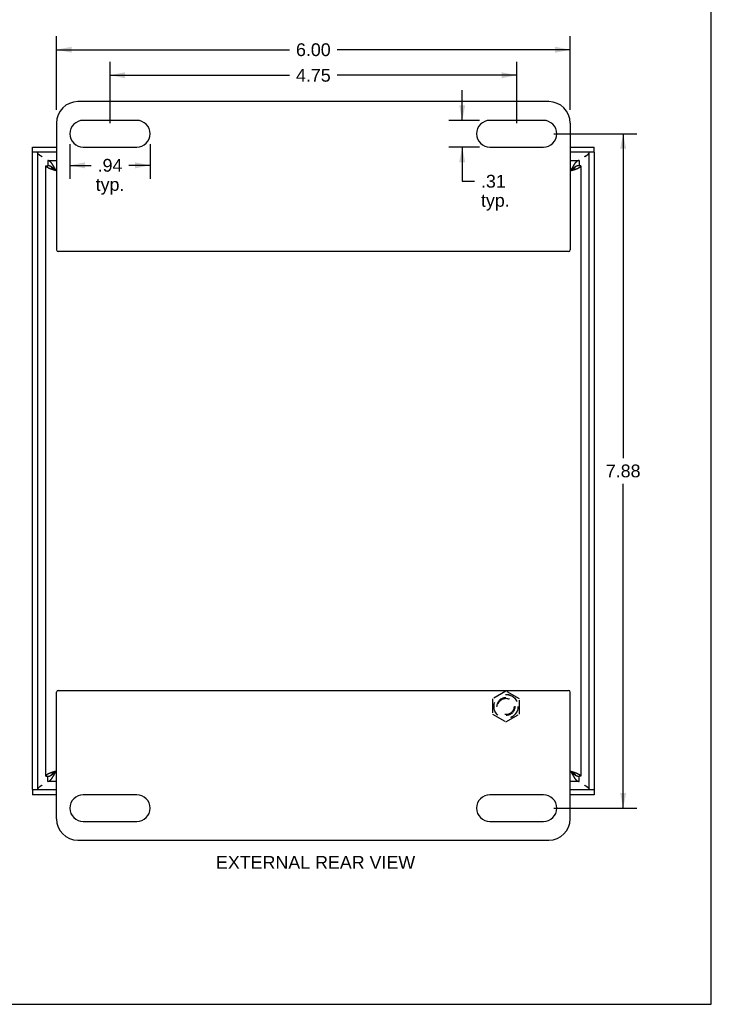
# Model space of a CAD drawing. Header units: inches. Extents: x 0 to 29.8, y 0 to 19.3.
# Tile 5 of 6: x 21.7 to 29.8, y 0 to 11.5. Entities that reach past the tile are written whole.
import ezdxf

# ---------------------------------------------------------------- set-up
doc = ezdxf.new("R2010")
doc.units = ezdxf.units.IN
doc.header["$LTSCALE"] = 1.640351
doc.header["$MEASUREMENT"] = 0
doc.linetypes.add('HIDDEN', pattern=[0.2, 0.1, -0.1])
doc.layers.get('0').update_dxf_attribs({"linetype": 'CONTINUOUS'})
for name, color, linetype in [('06___PRT_ALL_SURFS', 7, 'CONTINUOUS'), ('DEFAULT_2', 8, 'HIDDEN'), ('DIMENSIONS', 7, 'CONTINUOUS')]:
    doc.layers.add(name, color=color, linetype=linetype)
doc.styles.get("Standard").update_dxf_attribs({"font": 'arial.ttf'})
doc.dimstyles.new('DIMSTYLE_2', dxfattribs={"dimtxt": 0.149123, "dimasz": 0.175439, "dimexe": 0.09, "dimexo": 0.07, "dimgap": 0.0425, "dimtad": 0, "dimtih": 1, "dimtoh": 1, "dimzin": 4, "dimdsep": 46, "dimtxsty": 'Standard', "dimblk": '_FILLED', "dimblk1": '_FILLED', "dimblk2": '_FILLED', "dimcen": 0.09, "dimazin": 1, "dimtfac": 1, "dimtdec": 3, "dimtofl": 0, "dimtmove": 0, "dimatfit": 3, "dimldrblk": '_FILLED', "dimfxl": 0, "dimtolj": 1, "dimtzin": 4, "dimarcsym": 0})

# ---------------------------------------------------------------- blocks, each defined once
blk = doc.blocks.new('_FILLED')
at = {"color": 0, "linetype": 'ByBlock'}
blk.add_solid([(0, 0), (-1, 0.2), (-1, -0.2)], dxfattribs=at)
blk = doc.blocks.new('*D4')
at = {"layer": 'DIMENSIONS', "color": 2, "linetype": 'Continuous'}
for p, q in [((22.176, 10.445), (22.176, 11.305)), ((28.176, 10.445), (28.176, 11.305)), ((22.176, 11.147), (24.899, 11.147)), ((28.176, 11.147), (25.453, 11.147))]:
    blk.add_line(p, q, dxfattribs=at)
at = {"layer": 'DIMENSIONS', "color": 2, "linetype": 'Continuous', "xscale": 0.1754385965, "yscale": 0.1754385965, "zscale": 0.1754385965, "rotation": 180}
blk.add_blockref('_FILLED', (22.176, 11.147), dxfattribs=at)
at = {"layer": 'DIMENSIONS', "color": 2, "linetype": 'Continuous', "xscale": 0.1754385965, "yscale": 0.1754385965, "zscale": 0.1754385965}
blk.add_blockref('_FILLED', (28.176, 11.147), dxfattribs=at)
at = {"layer": 'DIMENSIONS', "color": 2, "linetype": 'Continuous', "insert": (25.176, 11.222), "char_height": 0.1491, "width": 0.40524, "attachment_point": 2, "line_spacing_factor": 0.9}
blk.add_mtext('6.00', dxfattribs=at)
blk = doc.blocks.new('*D5')
at = {"layer": 'DIMENSIONS', "color": 2, "linetype": 'Continuous'}
for p, q in [((22.332, 10.043), (22.332, 9.639)), ((23.27, 10.043), (23.27, 9.639)), ((22.332, 9.797), (22.582, 9.797)), ((23.27, 9.797), (23.02, 9.797))]:
    blk.add_line(p, q, dxfattribs=at)
at = {"layer": 'DIMENSIONS', "color": 2, "linetype": 'Continuous', "xscale": 0.1754385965, "yscale": 0.1754385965, "zscale": 0.1754385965, "rotation": 180}
blk.add_blockref('_FILLED', (22.332, 9.797), dxfattribs=at)
at = {"layer": 'DIMENSIONS', "color": 2, "linetype": 'Continuous', "xscale": 0.1754385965, "yscale": 0.1754385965, "zscale": 0.1754385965}
blk.add_blockref('_FILLED', (23.27, 9.797), dxfattribs=at)
at = {"layer": 'DIMENSIONS', "color": 2, "linetype": 'Continuous', "insert": (22.801, 9.872), "char_height": 0.1491, "width": 0.33539, "attachment_point": 2, "line_spacing_factor": 0.9}
blk.add_mtext('.94\\Ptyp.', dxfattribs=at)
blk = doc.blocks.new('*D6')
at = {"layer": 'DIMENSIONS', "color": 2, "linetype": 'Continuous'}
for p, q in [((26.915, 10.322), (26.915, 10.673)), ((27.116, 10.322), (26.757, 10.322)), ((27.116, 10.009), (26.757, 10.009)), ((26.915, 10.009), (26.915, 9.612)), ((26.915, 9.612), (27.059, 9.612))]:
    blk.add_line(p, q, dxfattribs=at)
at = {"layer": 'DIMENSIONS', "color": 2, "linetype": 'Continuous', "xscale": 0.1754385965, "yscale": 0.1754385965, "zscale": 0.1754385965}
for p, rotation in [((26.915, 10.322), 270), ((26.915, 10.009), 90)]:
    blk.add_blockref('_FILLED', p, dxfattribs=dict(at, rotation=rotation))
at = {"layer": 'DIMENSIONS', "color": 2, "linetype": 'Continuous', "insert": (27.134, 9.686), "char_height": 0.1491, "width": 0.33539, "attachment_point": 1, "line_spacing_factor": 0.9}
blk.add_mtext('.31\\Ptyp.', dxfattribs=at)
blk = doc.blocks.new('*D10')
at = {"layer": 'DIMENSIONS', "color": 2, "linetype": 'Continuous'}
for p, q in [((27.987, 10.166), (28.953, 10.166)), ((28.795, 10.166), (28.795, 6.377)), ((28.795, 2.291), (28.795, 6.079)), ((27.987, 2.291), (28.953, 2.291))]:
    blk.add_line(p, q, dxfattribs=at)
at = {"layer": 'DIMENSIONS', "color": 2, "linetype": 'Continuous', "xscale": 0.1754385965, "yscale": 0.1754385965, "zscale": 0.1754385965}
for p, rotation in [((28.795, 10.166), 90), ((28.795, 2.291), 270)]:
    blk.add_blockref('_FILLED', p, dxfattribs=dict(at, rotation=rotation))
at = {"layer": 'DIMENSIONS', "color": 2, "linetype": 'Continuous', "insert": (28.795, 6.303), "char_height": 0.1491, "width": 0.40524, "attachment_point": 2, "line_spacing_factor": 0.9}
blk.add_mtext('7.88', dxfattribs=at)
blk = doc.blocks.new('*D11')
at = {"layer": 'DIMENSIONS', "color": 2, "linetype": 'Continuous'}
for p, q in [((22.801, 10.288), (22.801, 11.007)), ((27.551, 10.288), (27.551, 11.007)), ((22.801, 10.849), (24.899, 10.849)), ((27.551, 10.849), (25.453, 10.849))]:
    blk.add_line(p, q, dxfattribs=at)
at = {"layer": 'DIMENSIONS', "color": 2, "linetype": 'Continuous', "xscale": 0.1754385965, "yscale": 0.1754385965, "zscale": 0.1754385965, "rotation": 180}
blk.add_blockref('_FILLED', (22.801, 10.849), dxfattribs=at)
at = {"layer": 'DIMENSIONS', "color": 2, "linetype": 'Continuous', "xscale": 0.1754385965, "yscale": 0.1754385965, "zscale": 0.1754385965}
blk.add_blockref('_FILLED', (27.551, 10.849), dxfattribs=at)
at = {"layer": 'DIMENSIONS', "color": 2, "linetype": 'Continuous', "insert": (25.176, 10.923), "char_height": 0.1491, "width": 0.40524, "attachment_point": 2, "line_spacing_factor": 0.9}
blk.add_mtext('4.75', dxfattribs=at)

msp = doc.modelspace()

# ---------------------------------------------------------------- linework, layer by layer
at = {"color": 7, "linetype": 'Continuous'}
for p, q in [((29.8246, 0), (29.8246, 19.2982)), ((21.895, 9.9494), (21.895, 10.0094)), ((28.4575, 9.9494), (28.4575, 10.0094)), ((22.1762, 9.9494), (21.895, 9.9494)), ((21.955, 9.9494), (21.955, 2.5069)), ((28.4575, 9.9494), (28.1762, 9.9494)), ((28.3975, 2.5069), (28.3975, 9.9494)), ((22.0512, 9.7932), (22.0732, 9.7932)), ((22.0732, 9.8532), (22.0732, 9.7932)), ((22.1182, 9.7745), (22.1182, 9.7782)), ((28.2342, 9.7782), (28.2342, 9.7745)), ((28.2792, 9.8532), (28.2792, 9.7932)), ((28.3012, 9.7932), (28.2792, 9.7932)), ((22.1549, 9.7487), (22.153, 9.7505)), ((22.1568, 9.7469), (22.1549, 9.7487)), ((22.1588, 9.7451), (22.1568, 9.7469)), ((22.1601, 9.7403), (22.1579, 9.7417)), ((22.1607, 9.7433), (22.1588, 9.7451)), ((22.1623, 9.7389), (22.1601, 9.7403)), ((22.1626, 9.7415), (22.1607, 9.7433)), ((22.1645, 9.7375), (22.1623, 9.7389)), ((22.1655, 9.7387), (22.1626, 9.7415)), ((22.1668, 9.736), (22.1645, 9.7375)), ((22.1712, 9.7332), (22.1668, 9.736)), ((28.187, 9.7387), (28.1812, 9.7332)), ((28.1812, 9.7332), (28.1868, 9.7367)), ((28.1868, 9.7367), (28.1902, 9.7389)), ((28.1899, 9.7415), (28.187, 9.7387)), ((28.1918, 9.7433), (28.1899, 9.7415)), ((28.1902, 9.7389), (28.1924, 9.7403)), ((28.1937, 9.7451), (28.1918, 9.7433)), ((28.1924, 9.7403), (28.1946, 9.7417)), ((28.1957, 9.7469), (28.1937, 9.7451)), ((28.1946, 9.7417), (28.1968, 9.7432)), ((28.1976, 9.7487), (28.1957, 9.7469)), ((22.0512, 2.6632), (22.0732, 2.6632)), ((22.0732, 2.6032), (22.0732, 2.6632)), ((22.1182, 2.6781), (22.1182, 2.6818)), ((22.1549, 2.7076), (22.1568, 2.7094)), ((22.1579, 2.7146), (22.1557, 2.7132)), ((22.1568, 2.7094), (22.1588, 2.7112)), ((22.1601, 2.716), (22.1579, 2.7146)), ((22.1588, 2.7112), (22.1607, 2.7131)), ((22.1623, 2.7175), (22.1601, 2.716)), ((22.1607, 2.7131), (22.1626, 2.7149)), ((22.1656, 2.7196), (22.1623, 2.7175)), ((22.1626, 2.7149), (22.1655, 2.7176)), ((22.1655, 2.7176), (22.1712, 2.7232)), ((22.1712, 2.7232), (22.1656, 2.7196)), ((28.1812, 2.7232), (28.1824, 2.7225)), ((28.1824, 2.7225), (28.1857, 2.7203)), ((28.1857, 2.7203), (28.188, 2.7189)), ((28.187, 2.7176), (28.1899, 2.7149)), ((28.188, 2.7189), (28.1902, 2.7175)), ((28.1899, 2.7149), (28.1918, 2.7131)), ((28.1902, 2.7175), (28.1924, 2.716)), ((28.1918, 2.7131), (28.1937, 2.7112)), ((28.1924, 2.716), (28.1946, 2.7146)), ((28.1937, 2.7112), (28.1957, 2.7094)), ((28.1957, 2.7094), (28.1976, 2.7076)), ((28.1976, 2.7076), (28.1995, 2.7059)), ((28.2342, 2.6818), (28.2342, 2.6781)), ((28.3012, 2.6632), (28.2792, 2.6632)), ((28.2792, 2.6032), (28.2792, 2.6632)), ((21.895, 2.5069), (22.1762, 2.5069)), ((21.895, 2.5069), (21.895, 2.4469)), ((28.1762, 2.5069), (28.4575, 2.5069)), ((28.4575, 2.5069), (28.4575, 2.4469)), ((0, 0), (29.8246, 0))]:
    msp.add_line(p, q, dxfattribs=at)
at = {"color": 3, "linetype": 'Continuous'}
for p, q in [((27.9262, 10.5407), (22.4262, 10.5407)), ((22.1762, 10.2907), (22.1762, 8.8107)), ((23.1137, 10.3219), (22.4887, 10.3219)), ((27.8637, 10.3219), (27.2387, 10.3219)), ((28.1762, 10.2907), (28.1762, 8.8107)), ((21.895, 10.0094), (22.1762, 10.0094)), ((22.4887, 10.0094), (23.1137, 10.0094)), ((27.2387, 10.0094), (27.8637, 10.0094)), ((28.1762, 10.0094), (28.4575, 10.0094)), ((21.895, 2.5069), (21.895, 9.9494)), ((28.4575, 9.9494), (28.4575, 2.5069)), ((22.0512, 2.6632), (22.0512, 9.7932)), ((22.0732, 9.8532), (22.1762, 9.8532)), ((28.1762, 9.8532), (28.2792, 9.8532)), ((28.3012, 9.7932), (28.3012, 2.6632)), ((22.1362, 9.7445), (22.1328, 9.7456)), ((22.1396, 9.7434), (22.1362, 9.7445)), ((22.1431, 9.7422), (22.1396, 9.7434)), ((22.1465, 9.7411), (22.1431, 9.7422)), ((22.15, 9.74), (22.1465, 9.7411)), ((22.1535, 9.7388), (22.15, 9.74)), ((22.157, 9.7377), (22.1535, 9.7388)), ((22.1588, 9.757), (22.1568, 9.7606)), ((22.1624, 9.736), (22.157, 9.7377)), ((22.1607, 9.7534), (22.1588, 9.757)), ((22.1712, 9.7332), (22.1624, 9.736)), ((22.1664, 9.7424), (22.1636, 9.7479)), ((28.186, 9.7424), (28.1812, 9.7332)), ((28.1889, 9.7479), (28.186, 9.7424)), ((28.1908, 9.7516), (28.1889, 9.7479)), ((28.1928, 9.7552), (28.1908, 9.7516)), ((28.1919, 9.7366), (28.199, 9.7388)), ((28.199, 9.7388), (28.2042, 9.7405)), ((28.2042, 9.7405), (28.2077, 9.7417)), ((28.2077, 9.7417), (28.2112, 9.7428)), ((28.2112, 9.7428), (28.2146, 9.7439)), ((28.2146, 9.7439), (28.218, 9.7451)), ((28.218, 9.7451), (28.2214, 9.7462)), ((28.2214, 9.7462), (28.2247, 9.7473)), ((28.1562, 8.7907), (22.1962, 8.7907)), ((22.1762, 2.1657), (22.1762, 3.6457)), ((22.1962, 3.6657), (28.1562, 3.6657)), ((28.1762, 2.1657), (28.1762, 3.6457)), ((22.1311, 2.7101), (22.1278, 2.709)), ((22.1345, 2.7113), (22.1311, 2.7101)), ((22.1379, 2.7124), (22.1345, 2.7113)), ((22.1413, 2.7135), (22.1379, 2.7124)), ((22.1448, 2.7147), (22.1413, 2.7135)), ((22.1483, 2.7158), (22.1448, 2.7147)), ((22.1535, 2.7175), (22.1483, 2.7158)), ((22.1606, 2.7198), (22.1535, 2.7175)), ((22.1597, 2.7011), (22.1616, 2.7048)), ((22.1616, 2.7048), (22.1636, 2.7084)), ((22.1636, 2.7084), (22.1664, 2.7139)), ((22.1664, 2.7139), (22.1712, 2.7232)), ((28.1812, 2.7232), (28.183, 2.7226)), ((28.183, 2.7226), (28.1901, 2.7203)), ((28.1851, 2.7158), (28.188, 2.7103)), ((28.188, 2.7103), (28.1899, 2.7066)), ((28.1899, 2.7066), (28.1918, 2.7029)), ((28.1901, 2.7203), (28.1954, 2.7186)), ((28.1918, 2.7029), (28.1937, 2.6993)), ((28.1937, 2.6993), (28.1957, 2.6957)), ((28.1954, 2.7186), (28.199, 2.7175)), ((28.199, 2.7175), (28.2025, 2.7164)), ((28.2025, 2.7164), (28.206, 2.7152)), ((28.206, 2.7152), (28.2094, 2.7141)), ((28.2094, 2.7141), (28.2129, 2.713)), ((28.2129, 2.713), (28.2163, 2.7118)), ((28.2163, 2.7118), (28.2197, 2.7107)), ((22.1762, 2.6032), (22.0732, 2.6032)), ((28.2792, 2.6032), (28.1762, 2.6032)), ((22.1762, 2.4469), (21.895, 2.4469)), ((23.1137, 2.4469), (22.4887, 2.4469)), ((27.8637, 2.4469), (27.2387, 2.4469)), ((28.4575, 2.4469), (28.1762, 2.4469)), ((22.4887, 2.1344), (23.1137, 2.1344)), ((27.2387, 2.1344), (27.8637, 2.1344)), ((22.4262, 1.9157), (27.9262, 1.9157))]:
    msp.add_line(p, q, dxfattribs=at)
at = {"color": 7, "linetype": 'Continuous'}
for points in [[(21.9725, 9.9214), (21.9702, 9.9234), (21.9681, 9.9254), (21.9661, 9.9274), (21.9642, 9.9294), (21.9625, 9.9314), (21.9609, 9.9334), (21.9596, 9.9354), (21.9584, 9.9374), (21.9573, 9.9394), (21.9565, 9.9414), (21.9558, 9.9434), (21.9554, 9.9454), (21.9551, 9.9474), (21.955, 9.9494)], [(21.9717, 9.9221), (21.972, 9.9219), (21.9755, 9.9196), (21.979, 9.9173), (21.9825, 9.9149), (21.986, 9.9125), (21.9895, 9.9101), (21.993, 9.9076), (21.9965, 9.9051), (22, 9.9025), (22.0035, 9.9), (22.007, 9.8974)], [(22.007, 9.8974), (22.0039, 9.8994), (22.0007, 9.9014), (21.9976, 9.9034), (21.9945, 9.9054), (21.9915, 9.9074), (21.9886, 9.9094), (21.9856, 9.9114), (21.9828, 9.9134), (21.9801, 9.9154), (21.9775, 9.9174), (21.9749, 9.9194), (21.9725, 9.9214)], [(28.3455, 9.8974), (28.349, 9.9), (28.3525, 9.9025), (28.356, 9.905), (28.3595, 9.9076), (28.363, 9.9101), (28.3665, 9.9125), (28.37, 9.9149), (28.3735, 9.9173), (28.377, 9.9197), (28.3805, 9.9219), (28.3807, 9.9221)], [(28.3455, 9.8974), (28.3486, 9.8994), (28.3518, 9.9014), (28.3549, 9.9034), (28.3579, 9.9054), (28.361, 9.9074), (28.3639, 9.9094), (28.3668, 9.9114), (28.3697, 9.9134), (28.3724, 9.9154), (28.375, 9.9174), (28.3776, 9.9194), (28.38, 9.9214)], [(28.38, 9.9214), (28.3823, 9.9234), (28.3844, 9.9254), (28.3864, 9.9274), (28.3883, 9.9294), (28.39, 9.9314), (28.3915, 9.9334), (28.3929, 9.9354), (28.3941, 9.9374), (28.3951, 9.9394), (28.396, 9.9414), (28.3966, 9.9434), (28.3971, 9.9454), (28.3974, 9.9474), (28.3975, 9.9494)], [(22.1146, 9.7805), (22.1136, 9.781), (22.1126, 9.7816), (22.1117, 9.7821), (22.1107, 9.7827), (22.1098, 9.7832), (22.1088, 9.7837), (22.1078, 9.7842), (22.1069, 9.7847), (22.1059, 9.7851), (22.1049, 9.7856), (22.104, 9.786), (22.103, 9.7865), (22.1021, 9.7869), (22.1011, 9.7873), (22.1001, 9.7877), (22.0992, 9.7881), (22.0982, 9.7884), (22.0973, 9.7888), (22.0963, 9.7891), (22.0953, 9.7894), (22.0944, 9.7898), (22.0934, 9.7901), (22.0925, 9.7903), (22.0915, 9.7906), (22.0905, 9.7909), (22.0896, 9.7911), (22.0886, 9.7914), (22.0877, 9.7916), (22.0867, 9.7918), (22.0857, 9.792), (22.0848, 9.7921), (22.0838, 9.7923), (22.0828, 9.7925), (22.0819, 9.7926), (22.0809, 9.7927), (22.08, 9.7928), (22.079, 9.7929), (22.078, 9.793), (22.0771, 9.7931), (22.0761, 9.7931), (22.0752, 9.7931), (22.0742, 9.7932), (22.0732, 9.7932)], [(22.1579, 9.7417), (22.1557, 9.7432), (22.1546, 9.7439), (22.1536, 9.7446), (22.1525, 9.7453), (22.1514, 9.746), (22.1504, 9.7467), (22.1493, 9.7475), (22.1483, 9.7482), (22.1472, 9.7489), (22.1462, 9.7496), (22.1452, 9.7503), (22.1442, 9.751), (22.1432, 9.7517), (22.1422, 9.7525), (22.1412, 9.7532), (22.1403, 9.7539), (22.1393, 9.7546), (22.1384, 9.7553), (22.1374, 9.756), (22.1365, 9.7567), (22.1356, 9.7575), (22.1347, 9.7582), (22.1338, 9.7589), (22.133, 9.7596), (22.1321, 9.7603), (22.1313, 9.761), (22.1304, 9.7617), (22.1296, 9.7625), (22.1288, 9.7632), (22.128, 9.7639), (22.1273, 9.7646), (22.1265, 9.7653), (22.1258, 9.766), (22.125, 9.7667), (22.1243, 9.7675), (22.1236, 9.7682), (22.123, 9.7689), (22.1223, 9.7696), (22.1217, 9.7703), (22.121, 9.771), (22.1204, 9.7717), (22.1198, 9.7725), (22.1193, 9.7732), (22.1187, 9.7739), (22.1182, 9.7746), (22.1177, 9.7753), (22.1172, 9.776), (22.1167, 9.7767), (22.1162, 9.7775), (22.1158, 9.7782), (22.1154, 9.7789), (22.115, 9.7796), (22.1146, 9.7803), (22.1145, 9.7805)], [(22.153, 9.7505), (22.152, 9.7514), (22.1511, 9.7522), (22.1501, 9.7531), (22.1491, 9.754), (22.1482, 9.7548), (22.1472, 9.7557), (22.1463, 9.7566), (22.1453, 9.7574), (22.1443, 9.7582), (22.1434, 9.7591), (22.1424, 9.7599), (22.1415, 9.7607), (22.1405, 9.7616), (22.1395, 9.7624), (22.1386, 9.7632), (22.1376, 9.764), (22.1367, 9.7648), (22.1357, 9.7655), (22.1347, 9.7663), (22.1338, 9.7671), (22.1328, 9.7678), (22.1318, 9.7686), (22.1309, 9.7693), (22.1299, 9.7701), (22.129, 9.7708), (22.128, 9.7715), (22.127, 9.7722), (22.1261, 9.7729), (22.1251, 9.7736), (22.1242, 9.7743), (22.1232, 9.7749), (22.1222, 9.7756), (22.1213, 9.7762), (22.1203, 9.7769), (22.1194, 9.7775), (22.1184, 9.7781), (22.1174, 9.7787), (22.1165, 9.7793), (22.1155, 9.7799), (22.1146, 9.7805)], [(28.1968, 9.7432), (28.1979, 9.7439), (28.1989, 9.7446), (28.2, 9.7453), (28.2011, 9.746), (28.2021, 9.7467), (28.2032, 9.7475), (28.2042, 9.7482), (28.2052, 9.7489), (28.2063, 9.7496), (28.2073, 9.7503), (28.2083, 9.751), (28.2093, 9.7517), (28.2103, 9.7525), (28.2112, 9.7532), (28.2122, 9.7539), (28.2132, 9.7546), (28.2141, 9.7553), (28.215, 9.756), (28.216, 9.7567), (28.2169, 9.7575), (28.2178, 9.7582), (28.2187, 9.7589), (28.2195, 9.7596), (28.2204, 9.7603), (28.2212, 9.761), (28.2221, 9.7617), (28.2229, 9.7625), (28.2237, 9.7632), (28.2245, 9.7639), (28.2252, 9.7646), (28.226, 9.7653), (28.2267, 9.766), (28.2274, 9.7667), (28.2282, 9.7675), (28.2288, 9.7682), (28.2295, 9.7689), (28.2302, 9.7696), (28.2308, 9.7703), (28.2314, 9.771), (28.232, 9.7717), (28.2326, 9.7725), (28.2332, 9.7732), (28.2338, 9.7739), (28.2343, 9.7746), (28.2348, 9.7753), (28.2353, 9.776), (28.2358, 9.7767), (28.2362, 9.7775), (28.2367, 9.7782), (28.2371, 9.7789), (28.2375, 9.7796), (28.2379, 9.7803), (28.238, 9.7805)], [(28.2389, 9.781), (28.2379, 9.7805), (28.237, 9.7799), (28.236, 9.7793), (28.235, 9.7787), (28.2341, 9.7781), (28.2331, 9.7775), (28.2322, 9.7769), (28.2312, 9.7762), (28.2302, 9.7756), (28.2293, 9.7749), (28.2283, 9.7743), (28.2274, 9.7736), (28.2264, 9.7729), (28.2254, 9.7722), (28.2245, 9.7715), (28.2235, 9.7708), (28.2226, 9.7701), (28.2216, 9.7693), (28.2206, 9.7686), (28.2197, 9.7678), (28.2187, 9.7671), (28.2178, 9.7663), (28.2168, 9.7655), (28.2158, 9.7648), (28.2149, 9.764), (28.2139, 9.7632), (28.2129, 9.7624), (28.212, 9.7616), (28.211, 9.7607), (28.2101, 9.7599), (28.2091, 9.7591), (28.2081, 9.7582), (28.2072, 9.7574), (28.2062, 9.7566), (28.2053, 9.7557), (28.2043, 9.7548), (28.2033, 9.754), (28.2024, 9.7531), (28.2014, 9.7522), (28.2005, 9.7514), (28.1995, 9.7505), (28.1976, 9.7487)], [(28.2792, 9.7932), (28.2783, 9.7932), (28.2773, 9.7931), (28.2764, 9.7931), (28.2754, 9.7931), (28.2744, 9.793), (28.2735, 9.7929), (28.2725, 9.7928), (28.2716, 9.7927), (28.2706, 9.7926), (28.2696, 9.7925), (28.2687, 9.7923), (28.2677, 9.7921), (28.2668, 9.792), (28.2658, 9.7918), (28.2648, 9.7916), (28.2639, 9.7914), (28.2629, 9.7911), (28.2619, 9.7909), (28.261, 9.7906), (28.26, 9.7903), (28.2591, 9.7901), (28.2581, 9.7898), (28.2571, 9.7894), (28.2562, 9.7891), (28.2552, 9.7888), (28.2543, 9.7884), (28.2533, 9.7881), (28.2523, 9.7877), (28.2514, 9.7873), (28.2504, 9.7869), (28.2495, 9.7865), (28.2485, 9.786), (28.2475, 9.7856), (28.2466, 9.7851), (28.2456, 9.7847), (28.2447, 9.7842), (28.2437, 9.7837), (28.2427, 9.7832), (28.2418, 9.7827), (28.2408, 9.7821), (28.2398, 9.7816), (28.2389, 9.781)], [(22.1712, 9.7332), (22.1703, 9.7341), (22.1655, 9.7387)], [(22.0732, 2.6632), (22.0742, 2.6632), (22.0752, 2.6632), (22.0761, 2.6632), (22.0771, 2.6633), (22.078, 2.6633), (22.079, 2.6634), (22.08, 2.6635), (22.0809, 2.6636), (22.0819, 2.6637), (22.0828, 2.6639), (22.0838, 2.664), (22.0848, 2.6642), (22.0857, 2.6644), (22.0867, 2.6646), (22.0877, 2.6648), (22.0886, 2.665), (22.0896, 2.6652), (22.0905, 2.6655), (22.0915, 2.6657), (22.0925, 2.666), (22.0934, 2.6663), (22.0944, 2.6666), (22.0953, 2.6669), (22.0963, 2.6672), (22.0973, 2.6676), (22.0982, 2.6679), (22.0992, 2.6683), (22.1001, 2.6687), (22.1011, 2.6691), (22.1021, 2.6695), (22.103, 2.6699), (22.104, 2.6703), (22.1049, 2.6708), (22.1059, 2.6712), (22.1069, 2.6717), (22.1078, 2.6722), (22.1088, 2.6726), (22.1098, 2.6732), (22.1107, 2.6737), (22.1117, 2.6742), (22.1126, 2.6747), (22.1136, 2.6753)], [(22.1136, 2.6753), (22.1146, 2.6758), (22.1155, 2.6764), (22.1165, 2.677), (22.1174, 2.6776), (22.1184, 2.6782), (22.1194, 2.6788), (22.1203, 2.6795), (22.1213, 2.6801), (22.1222, 2.6807), (22.1232, 2.6814), (22.1242, 2.6821), (22.1251, 2.6827), (22.1261, 2.6834), (22.127, 2.6841), (22.128, 2.6848), (22.129, 2.6856), (22.1299, 2.6863), (22.1309, 2.687), (22.1318, 2.6878), (22.1328, 2.6885), (22.1338, 2.6893), (22.1347, 2.69), (22.1357, 2.6908), (22.1367, 2.6916), (22.1376, 2.6924), (22.1386, 2.6932), (22.1395, 2.694), (22.1405, 2.6948), (22.1415, 2.6956), (22.1424, 2.6964), (22.1434, 2.6973), (22.1443, 2.6981), (22.1453, 2.6989), (22.1463, 2.6998), (22.1472, 2.7006), (22.1482, 2.7015), (22.1491, 2.7024), (22.1501, 2.7032), (22.1511, 2.7041), (22.152, 2.705), (22.153, 2.7059), (22.1549, 2.7076)], [(22.1557, 2.7132), (22.1546, 2.7125), (22.1536, 2.7117), (22.1525, 2.711), (22.1514, 2.7103), (22.1504, 2.7096), (22.1493, 2.7089), (22.1483, 2.7082), (22.1472, 2.7075), (22.1462, 2.7067), (22.1452, 2.706), (22.1442, 2.7053), (22.1432, 2.7046), (22.1422, 2.7039), (22.1412, 2.7032), (22.1403, 2.7025), (22.1393, 2.7017), (22.1384, 2.701), (22.1374, 2.7003), (22.1365, 2.6996), (22.1356, 2.6989), (22.1347, 2.6982), (22.1338, 2.6975), (22.133, 2.6967), (22.1321, 2.696), (22.1313, 2.6953), (22.1304, 2.6946), (22.1296, 2.6939), (22.1288, 2.6932), (22.128, 2.6925), (22.1273, 2.6917), (22.1265, 2.691), (22.1258, 2.6903), (22.125, 2.6896), (22.1243, 2.6889), (22.1236, 2.6882), (22.123, 2.6875), (22.1223, 2.6867), (22.1217, 2.686), (22.121, 2.6853), (22.1204, 2.6846), (22.1198, 2.6839), (22.1193, 2.6832), (22.1187, 2.6825), (22.1182, 2.6817), (22.1177, 2.681), (22.1172, 2.6803), (22.1167, 2.6796), (22.1162, 2.6789), (22.1158, 2.6782), (22.1154, 2.6775), (22.115, 2.6767), (22.1146, 2.676), (22.1145, 2.6758)], [(28.1812, 2.7232), (28.1822, 2.7222), (28.187, 2.7176)], [(28.1946, 2.7146), (28.1968, 2.7132), (28.1979, 2.7125), (28.1989, 2.7117), (28.2, 2.711), (28.2011, 2.7103), (28.2021, 2.7096), (28.2032, 2.7089), (28.2042, 2.7082), (28.2052, 2.7075), (28.2063, 2.7067), (28.2073, 2.706), (28.2083, 2.7053), (28.2093, 2.7046), (28.2103, 2.7039), (28.2112, 2.7032), (28.2122, 2.7025), (28.2132, 2.7017), (28.2141, 2.701), (28.215, 2.7003), (28.216, 2.6996), (28.2169, 2.6989), (28.2178, 2.6982), (28.2187, 2.6975), (28.2195, 2.6967), (28.2204, 2.696), (28.2212, 2.6953), (28.2221, 2.6946), (28.2229, 2.6939), (28.2237, 2.6932), (28.2245, 2.6925), (28.2252, 2.6917), (28.226, 2.691), (28.2267, 2.6903), (28.2274, 2.6896), (28.2282, 2.6889), (28.2288, 2.6882), (28.2295, 2.6875), (28.2302, 2.6867), (28.2308, 2.686), (28.2314, 2.6853), (28.232, 2.6846), (28.2326, 2.6839), (28.2332, 2.6832), (28.2338, 2.6825), (28.2343, 2.6817), (28.2348, 2.681), (28.2353, 2.6803), (28.2358, 2.6796), (28.2362, 2.6789), (28.2367, 2.6782), (28.2371, 2.6775), (28.2375, 2.6767), (28.2379, 2.676), (28.238, 2.6758)], [(28.1995, 2.7059), (28.2005, 2.705), (28.2014, 2.7041), (28.2024, 2.7032), (28.2033, 2.7024), (28.2043, 2.7015), (28.2053, 2.7006), (28.2062, 2.6998), (28.2072, 2.6989), (28.2081, 2.6981), (28.2091, 2.6973), (28.2101, 2.6964), (28.211, 2.6956), (28.212, 2.6948), (28.2129, 2.694), (28.2139, 2.6932), (28.2149, 2.6924), (28.2158, 2.6916), (28.2168, 2.6908), (28.2178, 2.69), (28.2187, 2.6893), (28.2197, 2.6885), (28.2206, 2.6878), (28.2216, 2.687), (28.2226, 2.6863), (28.2235, 2.6856), (28.2245, 2.6848), (28.2254, 2.6841), (28.2264, 2.6834), (28.2274, 2.6827), (28.2283, 2.6821), (28.2293, 2.6814), (28.2302, 2.6807), (28.2312, 2.6801), (28.2322, 2.6795), (28.2331, 2.6788), (28.2341, 2.6782), (28.235, 2.6776), (28.236, 2.677), (28.237, 2.6764), (28.2379, 2.6758)], [(28.2379, 2.6758), (28.2389, 2.6753), (28.2398, 2.6747), (28.2408, 2.6742), (28.2418, 2.6737), (28.2427, 2.6732), (28.2437, 2.6726), (28.2447, 2.6722), (28.2456, 2.6717), (28.2466, 2.6712), (28.2475, 2.6708), (28.2485, 2.6703), (28.2495, 2.6699), (28.2504, 2.6695), (28.2514, 2.6691), (28.2523, 2.6687), (28.2533, 2.6683), (28.2543, 2.6679), (28.2552, 2.6676), (28.2562, 2.6672), (28.2571, 2.6669), (28.2581, 2.6666), (28.2591, 2.6663), (28.26, 2.666), (28.261, 2.6657), (28.2619, 2.6655), (28.2629, 2.6652), (28.2639, 2.665), (28.2648, 2.6648), (28.2658, 2.6646), (28.2668, 2.6644), (28.2677, 2.6642), (28.2687, 2.664), (28.2696, 2.6639), (28.2706, 2.6637), (28.2716, 2.6636), (28.2725, 2.6635), (28.2735, 2.6634), (28.2744, 2.6633), (28.2754, 2.6633), (28.2764, 2.6632), (28.2773, 2.6632), (28.2783, 2.6632), (28.2792, 2.6632)], [(21.9725, 2.5349), (21.9702, 2.5329), (21.9681, 2.5309), (21.9661, 2.5289), (21.9642, 2.5269), (21.9625, 2.5249), (21.9609, 2.5229), (21.9596, 2.5209), (21.9584, 2.5189), (21.9573, 2.5169), (21.9565, 2.5149), (21.9558, 2.5129), (21.9554, 2.5109), (21.9551, 2.5089), (21.955, 2.5069)], [(22.007, 2.5589), (22.0035, 2.5564), (22, 2.5538), (21.9965, 2.5513), (21.993, 2.5488), (21.9895, 2.5463), (21.986, 2.5438), (21.9825, 2.5414), (21.979, 2.539), (21.9755, 2.5367), (21.972, 2.5344), (21.9717, 2.5342)], [(22.007, 2.5589), (22.0039, 2.5569), (22.0007, 2.5549), (21.9976, 2.5529), (21.9945, 2.5509), (21.9915, 2.5489), (21.9886, 2.5469), (21.9856, 2.5449), (21.9828, 2.5429), (21.9801, 2.5409), (21.9775, 2.5389), (21.9749, 2.5369), (21.9725, 2.5349)], [(28.3807, 2.5342), (28.3805, 2.5344), (28.377, 2.5367), (28.3735, 2.539), (28.37, 2.5414), (28.3665, 2.5438), (28.363, 2.5463), (28.3595, 2.5488), (28.356, 2.5513), (28.3525, 2.5538), (28.349, 2.5564), (28.3455, 2.5589)], [(28.3455, 2.5589), (28.3486, 2.5569), (28.3518, 2.5549), (28.3549, 2.5529), (28.3579, 2.5509), (28.361, 2.5489), (28.3639, 2.5469), (28.3668, 2.5449), (28.3697, 2.5429), (28.3724, 2.5409), (28.375, 2.5389), (28.3776, 2.5369), (28.38, 2.5349)], [(28.38, 2.5349), (28.3823, 2.5329), (28.3844, 2.5309), (28.3864, 2.5289), (28.3883, 2.5269), (28.39, 2.5249), (28.3915, 2.5229), (28.3929, 2.5209), (28.3941, 2.5189), (28.3951, 2.5169), (28.396, 2.5149), (28.3966, 2.5129), (28.3971, 2.5109), (28.3974, 2.5089), (28.3975, 2.5069)]]:
    msp.add_lwpolyline(points, dxfattribs=at)
at = {"color": 3, "linetype": 'Continuous'}
for points in [[(22.1328, 9.7456), (22.1295, 9.7468), (22.1278, 9.7473), (22.1261, 9.7479), (22.1245, 9.7485), (22.1229, 9.749), (22.1212, 9.7496), (22.1196, 9.7501), (22.118, 9.7507), (22.1164, 9.7513), (22.1149, 9.7518), (22.1133, 9.7524), (22.1118, 9.753), (22.1102, 9.7535), (22.1087, 9.7541), (22.1072, 9.7547), (22.1057, 9.7552), (22.1042, 9.7558), (22.1027, 9.7564), (22.1013, 9.7569), (22.0998, 9.7575), (22.0984, 9.7581), (22.097, 9.7586), (22.0956, 9.7592), (22.0943, 9.7598), (22.0929, 9.7603), (22.0916, 9.7609), (22.0902, 9.7615), (22.0889, 9.762), (22.0877, 9.7626), (22.0864, 9.7632), (22.0851, 9.7637), (22.0839, 9.7643), (22.0827, 9.7649), (22.0815, 9.7654), (22.0803, 9.766), (22.0792, 9.7666), (22.0781, 9.7671), (22.0769, 9.7677), (22.0759, 9.7683), (22.0748, 9.7688), (22.0737, 9.7694), (22.0727, 9.77), (22.0717, 9.7705), (22.0707, 9.7711), (22.0698, 9.7717), (22.0688, 9.7722), (22.0679, 9.7728), (22.067, 9.7734), (22.0662, 9.7739), (22.0653, 9.7745), (22.0645, 9.7751), (22.0637, 9.7756), (22.0629, 9.7762), (22.0622, 9.7768), (22.0614, 9.7773), (22.0607, 9.7779), (22.06, 9.7785), (22.0594, 9.779), (22.0588, 9.7796), (22.0581, 9.7801), (22.0576, 9.7807), (22.057, 9.7813), (22.0565, 9.7818), (22.056, 9.7824), (22.0555, 9.783), (22.055, 9.7835), (22.0546, 9.7841), (22.0542, 9.7847), (22.0538, 9.7852), (22.0535, 9.7858), (22.0531, 9.7864), (22.0528, 9.7869), (22.0526, 9.7875), (22.0523, 9.7881), (22.0521, 9.7886), (22.0519, 9.7892), (22.0517, 9.7898), (22.0516, 9.7903), (22.0515, 9.7909), (22.0514, 9.7915), (22.0513, 9.792), (22.0513, 9.7926), (22.0512, 9.7932)], [(22.1568, 9.7606), (22.1559, 9.7624), (22.1549, 9.7642), (22.1539, 9.766), (22.153, 9.7678), (22.152, 9.7695), (22.1511, 9.7713), (22.1501, 9.7731), (22.1491, 9.7748), (22.1482, 9.7765), (22.1472, 9.7782), (22.1463, 9.7799), (22.1453, 9.7816), (22.1443, 9.7833), (22.1434, 9.785), (22.1424, 9.7867), (22.1415, 9.7883), (22.1405, 9.7899), (22.1395, 9.7916), (22.1386, 9.7932), (22.1376, 9.7948), (22.1367, 9.7963), (22.1357, 9.7979), (22.1347, 9.7995), (22.1338, 9.801), (22.1328, 9.8025), (22.1318, 9.804), (22.1309, 9.8055), (22.1299, 9.807), (22.129, 9.8084), (22.128, 9.8098), (22.127, 9.8112), (22.1261, 9.8126), (22.1251, 9.814), (22.1242, 9.8154), (22.1232, 9.8167), (22.1222, 9.818), (22.1213, 9.8193), (22.1203, 9.8206), (22.1194, 9.8218), (22.1184, 9.8231), (22.1174, 9.8243), (22.1165, 9.8255), (22.1155, 9.8267), (22.1146, 9.8278), (22.1136, 9.8289), (22.1126, 9.83), (22.1117, 9.8311), (22.1107, 9.8322), (22.1098, 9.8332), (22.1088, 9.8342), (22.1078, 9.8352), (22.1069, 9.8362), (22.1059, 9.8371), (22.1049, 9.838), (22.104, 9.8389), (22.103, 9.8398), (22.1021, 9.8406), (22.1011, 9.8414), (22.1001, 9.8422), (22.0992, 9.8429), (22.0982, 9.8437), (22.0973, 9.8444), (22.0963, 9.8451), (22.0953, 9.8457), (22.0944, 9.8463), (22.0934, 9.8469), (22.0925, 9.8475), (22.0915, 9.8481), (22.0905, 9.8486), (22.0896, 9.8491), (22.0886, 9.8495), (22.0877, 9.85), (22.0867, 9.8504), (22.0857, 9.8508), (22.0848, 9.8511), (22.0838, 9.8515), (22.0828, 9.8517), (22.0819, 9.852), (22.0809, 9.8523), (22.08, 9.8525), (22.079, 9.8527), (22.078, 9.8528), (22.0771, 9.8529), (22.0761, 9.853), (22.0752, 9.8531), (22.0742, 9.8532), (22.0732, 9.8532)], [(28.2792, 9.8532), (28.2783, 9.8532), (28.2773, 9.8531), (28.2764, 9.853), (28.2754, 9.8529), (28.2744, 9.8528), (28.2735, 9.8527), (28.2725, 9.8525), (28.2716, 9.8523), (28.2706, 9.852), (28.2696, 9.8517), (28.2687, 9.8515), (28.2677, 9.8511), (28.2668, 9.8508), (28.2658, 9.8504), (28.2648, 9.85), (28.2639, 9.8495), (28.2629, 9.8491), (28.2619, 9.8486), (28.261, 9.8481), (28.26, 9.8475), (28.2591, 9.8469), (28.2581, 9.8463), (28.2571, 9.8457), (28.2562, 9.8451), (28.2552, 9.8444), (28.2543, 9.8437), (28.2533, 9.8429), (28.2523, 9.8422), (28.2514, 9.8414), (28.2504, 9.8406), (28.2495, 9.8398), (28.2485, 9.8389), (28.2475, 9.838), (28.2466, 9.8371), (28.2456, 9.8362), (28.2447, 9.8352), (28.2437, 9.8342), (28.2427, 9.8332), (28.2418, 9.8322), (28.2408, 9.8311), (28.2398, 9.83), (28.2389, 9.8289), (28.2379, 9.8278), (28.237, 9.8267), (28.236, 9.8255), (28.235, 9.8243), (28.2341, 9.8231), (28.2331, 9.8218), (28.2322, 9.8206), (28.2312, 9.8193), (28.2302, 9.818), (28.2293, 9.8167), (28.2283, 9.8154), (28.2274, 9.814), (28.2264, 9.8126), (28.2254, 9.8112), (28.2245, 9.8098), (28.2235, 9.8084), (28.2226, 9.807), (28.2216, 9.8055), (28.2206, 9.804), (28.2197, 9.8025), (28.2187, 9.801), (28.2178, 9.7995), (28.2168, 9.7979), (28.2158, 9.7963), (28.2149, 9.7948), (28.2139, 9.7932), (28.2129, 9.7916), (28.212, 9.7899), (28.211, 9.7883), (28.2101, 9.7867), (28.2091, 9.785), (28.2081, 9.7833), (28.2072, 9.7816), (28.2062, 9.7799), (28.2053, 9.7782), (28.2043, 9.7765), (28.2033, 9.7748), (28.2024, 9.7731), (28.2014, 9.7713), (28.2005, 9.7695), (28.1995, 9.7678), (28.1985, 9.766), (28.1976, 9.7642), (28.1966, 9.7624), (28.1957, 9.7606), (28.1947, 9.7588), (28.1928, 9.7552)], [(28.2247, 9.7473), (28.2263, 9.7479), (28.228, 9.7485), (28.2296, 9.749), (28.2312, 9.7496), (28.2328, 9.7501), (28.2344, 9.7507), (28.236, 9.7513), (28.2376, 9.7518), (28.2392, 9.7524), (28.2407, 9.753), (28.2423, 9.7535), (28.2438, 9.7541), (28.2453, 9.7547), (28.2468, 9.7552), (28.2483, 9.7558), (28.2497, 9.7564), (28.2512, 9.7569), (28.2526, 9.7575), (28.2541, 9.7581), (28.2555, 9.7586), (28.2569, 9.7592), (28.2582, 9.7598), (28.2596, 9.7603), (28.2609, 9.7609), (28.2622, 9.7615), (28.2635, 9.762), (28.2648, 9.7626), (28.2661, 9.7632), (28.2673, 9.7637), (28.2686, 9.7643), (28.2698, 9.7649), (28.271, 9.7654), (28.2721, 9.766), (28.2733, 9.7666), (28.2744, 9.7671), (28.2755, 9.7677), (28.2766, 9.7683), (28.2777, 9.7688), (28.2787, 9.7694), (28.2798, 9.77), (28.2808, 9.7705), (28.2818, 9.7711), (28.2827, 9.7717), (28.2837, 9.7722), (28.2846, 9.7728), (28.2855, 9.7734), (28.2863, 9.7739), (28.2872, 9.7745), (28.288, 9.7751), (28.2888, 9.7756), (28.2896, 9.7762), (28.2903, 9.7768), (28.2911, 9.7773), (28.2918, 9.7779), (28.2924, 9.7785), (28.2931, 9.779), (28.2937, 9.7796), (28.2943, 9.7801), (28.2949, 9.7807), (28.2955, 9.7813), (28.296, 9.7818), (28.2965, 9.7824), (28.297, 9.783), (28.2975, 9.7835), (28.2979, 9.7841), (28.2983, 9.7847), (28.2987, 9.7852), (28.299, 9.7858), (28.2993, 9.7864), (28.2997, 9.7869), (28.2999, 9.7875), (28.3002, 9.7881), (28.3004, 9.7886), (28.3006, 9.7892), (28.3008, 9.7898), (28.3009, 9.7903), (28.301, 9.7909), (28.3011, 9.7915), (28.3012, 9.792), (28.3012, 9.7926), (28.3012, 9.7932)], [(22.1636, 9.7479), (22.1626, 9.7497), (22.1607, 9.7534)], [(22.1712, 9.7332), (22.1703, 9.735), (22.1664, 9.7424)], [(28.1812, 9.7332), (28.183, 9.7337), (28.1919, 9.7366)], [(22.1278, 2.709), (22.1261, 2.7085), (22.1245, 2.7079), (22.1229, 2.7073), (22.1212, 2.7068), (22.1196, 2.7062), (22.118, 2.7056), (22.1164, 2.7051), (22.1149, 2.7045), (22.1133, 2.7039), (22.1118, 2.7034), (22.1102, 2.7028), (22.1087, 2.7022), (22.1072, 2.7017), (22.1057, 2.7011), (22.1042, 2.7005), (22.1027, 2.7), (22.1013, 2.6994), (22.0998, 2.6988), (22.0984, 2.6983), (22.097, 2.6977), (22.0956, 2.6971), (22.0943, 2.6966), (22.0929, 2.696), (22.0916, 2.6954), (22.0902, 2.6949), (22.0889, 2.6943), (22.0877, 2.6937), (22.0864, 2.6932), (22.0851, 2.6926), (22.0839, 2.692), (22.0827, 2.6915), (22.0815, 2.6909), (22.0803, 2.6903), (22.0792, 2.6898), (22.0781, 2.6892), (22.0769, 2.6886), (22.0759, 2.6881), (22.0748, 2.6875), (22.0737, 2.6869), (22.0727, 2.6864), (22.0717, 2.6858), (22.0707, 2.6852), (22.0698, 2.6847), (22.0688, 2.6841), (22.0679, 2.6835), (22.067, 2.683), (22.0662, 2.6824), (22.0653, 2.6818), (22.0645, 2.6813), (22.0637, 2.6807), (22.0629, 2.6801), (22.0622, 2.6796), (22.0614, 2.679), (22.0607, 2.6785), (22.06, 2.6779), (22.0594, 2.6773), (22.0588, 2.6768), (22.0581, 2.6762), (22.0576, 2.6756), (22.057, 2.6751), (22.0565, 2.6745), (22.056, 2.6739), (22.0555, 2.6734), (22.055, 2.6728), (22.0546, 2.6722), (22.0542, 2.6717), (22.0538, 2.6711), (22.0535, 2.6705), (22.0531, 2.67), (22.0528, 2.6694), (22.0526, 2.6688), (22.0523, 2.6683), (22.0521, 2.6677), (22.0519, 2.6671), (22.0517, 2.6666), (22.0516, 2.666), (22.0515, 2.6654), (22.0514, 2.6649), (22.0513, 2.6643), (22.0513, 2.6637), (22.0512, 2.6632)], [(22.0732, 2.6032), (22.0742, 2.6032), (22.0752, 2.6032), (22.0761, 2.6033), (22.0771, 2.6034), (22.078, 2.6035), (22.079, 2.6037), (22.08, 2.6039), (22.0809, 2.6041), (22.0819, 2.6043), (22.0828, 2.6046), (22.0838, 2.6049), (22.0848, 2.6052), (22.0857, 2.6056), (22.0867, 2.6059), (22.0877, 2.6064), (22.0886, 2.6068), (22.0896, 2.6073), (22.0905, 2.6077), (22.0915, 2.6083), (22.0925, 2.6088), (22.0934, 2.6094), (22.0944, 2.61), (22.0953, 2.6106), (22.0963, 2.6113), (22.0973, 2.612), (22.0982, 2.6127), (22.0992, 2.6134), (22.1001, 2.6142), (22.1011, 2.6149), (22.1021, 2.6157), (22.103, 2.6166), (22.104, 2.6174), (22.1049, 2.6183), (22.1059, 2.6192), (22.1069, 2.6202), (22.1078, 2.6211), (22.1088, 2.6221), (22.1098, 2.6231), (22.1107, 2.6242), (22.1117, 2.6252), (22.1126, 2.6263), (22.1136, 2.6274), (22.1146, 2.6285), (22.1155, 2.6297), (22.1165, 2.6308), (22.1174, 2.632), (22.1184, 2.6333), (22.1194, 2.6345), (22.1203, 2.6357), (22.1213, 2.637), (22.1222, 2.6383), (22.1232, 2.6396), (22.1242, 2.641), (22.1251, 2.6423), (22.1261, 2.6437), (22.127, 2.6451), (22.128, 2.6465), (22.129, 2.6479), (22.1299, 2.6494), (22.1309, 2.6509), (22.1318, 2.6523), (22.1328, 2.6538), (22.1338, 2.6554), (22.1347, 2.6569), (22.1357, 2.6584), (22.1367, 2.66), (22.1376, 2.6616), (22.1386, 2.6632), (22.1395, 2.6648), (22.1405, 2.6664), (22.1415, 2.668), (22.1424, 2.6697), (22.1434, 2.6713), (22.1443, 2.673), (22.1453, 2.6747), (22.1463, 2.6764), (22.1472, 2.6781), (22.1482, 2.6798), (22.1491, 2.6815), (22.1501, 2.6833), (22.1511, 2.685), (22.152, 2.6868), (22.153, 2.6886), (22.1539, 2.6903), (22.1549, 2.6921), (22.1559, 2.6939), (22.1568, 2.6957), (22.1578, 2.6975), (22.1597, 2.7011)], [(22.1712, 2.7232), (22.1695, 2.7226), (22.1606, 2.7198)], [(28.1812, 2.7232), (28.1822, 2.7213), (28.1851, 2.7158)], [(28.1957, 2.6957), (28.1966, 2.6939), (28.1976, 2.6921), (28.1985, 2.6903), (28.1995, 2.6886), (28.2005, 2.6868), (28.2014, 2.685), (28.2024, 2.6833), (28.2033, 2.6815), (28.2043, 2.6798), (28.2053, 2.6781), (28.2062, 2.6764), (28.2072, 2.6747), (28.2081, 2.673), (28.2091, 2.6713), (28.2101, 2.6697), (28.211, 2.668), (28.212, 2.6664), (28.2129, 2.6648), (28.2139, 2.6632), (28.2149, 2.6616), (28.2158, 2.66), (28.2168, 2.6584), (28.2178, 2.6569), (28.2187, 2.6554), (28.2197, 2.6538), (28.2206, 2.6523), (28.2216, 2.6509), (28.2226, 2.6494), (28.2235, 2.6479), (28.2245, 2.6465), (28.2254, 2.6451), (28.2264, 2.6437), (28.2274, 2.6423), (28.2283, 2.641), (28.2293, 2.6396), (28.2302, 2.6383), (28.2312, 2.637), (28.2322, 2.6357), (28.2331, 2.6345), (28.2341, 2.6333), (28.235, 2.632), (28.236, 2.6308), (28.237, 2.6297), (28.2379, 2.6285), (28.2389, 2.6274), (28.2398, 2.6263), (28.2408, 2.6252), (28.2418, 2.6242), (28.2427, 2.6231), (28.2437, 2.6221), (28.2447, 2.6211), (28.2456, 2.6202), (28.2466, 2.6192), (28.2475, 2.6183), (28.2485, 2.6174), (28.2495, 2.6166), (28.2504, 2.6157), (28.2514, 2.6149), (28.2523, 2.6142), (28.2533, 2.6134), (28.2543, 2.6127), (28.2552, 2.612), (28.2562, 2.6113), (28.2571, 2.6106), (28.2581, 2.61), (28.2591, 2.6094), (28.26, 2.6088), (28.261, 2.6083), (28.2619, 2.6077), (28.2629, 2.6073), (28.2639, 2.6068), (28.2648, 2.6064), (28.2658, 2.6059), (28.2668, 2.6056), (28.2677, 2.6052), (28.2687, 2.6049), (28.2696, 2.6046), (28.2706, 2.6043), (28.2716, 2.6041), (28.2725, 2.6039), (28.2735, 2.6037), (28.2744, 2.6035), (28.2754, 2.6034), (28.2764, 2.6033), (28.2773, 2.6032), (28.2783, 2.6032), (28.2792, 2.6032)], [(28.2197, 2.7107), (28.223, 2.7096), (28.2247, 2.709), (28.2263, 2.7085), (28.228, 2.7079), (28.2296, 2.7073), (28.2312, 2.7068), (28.2328, 2.7062), (28.2344, 2.7056), (28.236, 2.7051), (28.2376, 2.7045), (28.2392, 2.7039), (28.2407, 2.7034), (28.2423, 2.7028), (28.2438, 2.7022), (28.2453, 2.7017), (28.2468, 2.7011), (28.2483, 2.7005), (28.2497, 2.7), (28.2512, 2.6994), (28.2526, 2.6988), (28.2541, 2.6983), (28.2555, 2.6977), (28.2569, 2.6971), (28.2582, 2.6966), (28.2596, 2.696), (28.2609, 2.6954), (28.2622, 2.6949), (28.2635, 2.6943), (28.2648, 2.6937), (28.2661, 2.6932), (28.2673, 2.6926), (28.2686, 2.692), (28.2698, 2.6915), (28.271, 2.6909), (28.2721, 2.6903), (28.2733, 2.6898), (28.2744, 2.6892), (28.2755, 2.6886), (28.2766, 2.6881), (28.2777, 2.6875), (28.2787, 2.6869), (28.2798, 2.6864), (28.2808, 2.6858), (28.2818, 2.6852), (28.2827, 2.6847), (28.2837, 2.6841), (28.2846, 2.6835), (28.2855, 2.683), (28.2863, 2.6824), (28.2872, 2.6818), (28.288, 2.6813), (28.2888, 2.6807), (28.2896, 2.6801), (28.2903, 2.6796), (28.2911, 2.679), (28.2918, 2.6785), (28.2924, 2.6779), (28.2931, 2.6773), (28.2937, 2.6768), (28.2943, 2.6762), (28.2949, 2.6756), (28.2955, 2.6751), (28.296, 2.6745), (28.2965, 2.6739), (28.297, 2.6734), (28.2975, 2.6728), (28.2979, 2.6722), (28.2983, 2.6717), (28.2987, 2.6711), (28.299, 2.6705), (28.2993, 2.67), (28.2997, 2.6694), (28.2999, 2.6688), (28.3002, 2.6683), (28.3004, 2.6677), (28.3006, 2.6671), (28.3008, 2.6666), (28.3009, 2.666), (28.301, 2.6654), (28.3011, 2.6649), (28.3012, 2.6643), (28.3012, 2.6637), (28.3012, 2.6632)]]:
    msp.add_lwpolyline(points, dxfattribs=at)
for centre, radius, start, end in [((22.4262, 10.2907), 0.25, 90, 180), ((27.9262, 10.2907), 0.25, 0, 90), ((22.4887, 10.1657), 0.1562, 90, 270), ((23.1137, 10.1657), 0.1562, 270, 90), ((27.2387, 10.1657), 0.1562, 90, 270), ((27.8637, 10.1657), 0.1562, 270, 90), ((22.1962, 8.8107), 0.02, 180, 270), ((28.1562, 8.8107), 0.02, 270, 360), ((22.1962, 3.6457), 0.02, 90, 180), ((28.1562, 3.6457), 0.02, 0, 90), ((22.4887, 2.2907), 0.1562, 90, 270), ((23.1137, 2.2907), 0.1562, 270, 90), ((27.2387, 2.2907), 0.1562, 90, 270), ((27.8637, 2.2907), 0.1562, 270, 90), ((22.4262, 2.1657), 0.25, 180, 270), ((27.9262, 2.1657), 0.25, 270, 360)]:
    msp.add_arc(centre, radius, start, end, dxfattribs=at)
at = {"layer": '06___PRT_ALL_SURFS', "color": 8, "linetype": 'HIDDEN'}
for p, q in [((27.4262, 3.6583), (27.2702, 3.5682)), ((27.2702, 3.5682), (27.2702, 3.3881)), ((27.5822, 3.5682), (27.4262, 3.6583)), ((27.5822, 3.3881), (27.5822, 3.5682)), ((27.2702, 3.3881), (27.4262, 3.298)), ((27.4262, 3.298), (27.5822, 3.3881))]:
    msp.add_line(p, q, dxfattribs=at)
msp.add_circle((27.4262, 3.4782), 0.14, dxfattribs=at)
at = {"layer": 'DEFAULT_2', "color": 8, "linetype": 'HIDDEN'}
for radius in [0.1406, 0.105, 0.095]:
    msp.add_circle((27.4262, 3.4782), radius, dxfattribs=at)

# ---------------------------------------------------------------- texts
at = {"layer": 'DIMENSIONS', "color": 2, "linetype": 'Continuous', "insert": (25.2021, 1.732), "char_height": 0.149123, "width": 2.321659, "attachment_point": 2, "line_spacing_factor": 0.9}
msp.add_mtext('EXTERNAL REAR VIEW', dxfattribs=at)

# ---------------------------------------------------------------- dimensions: what is measured, and where the dimension line sits
at = {"layer": 'DIMENSIONS', "color": 2, "linetype": 'Continuous'}
for base, p1, p2, angle, picture, middle in [((22.1762, 11.147), (28.1762, 10.3747), (22.1762, 10.3747), 180, '*D4', (25.1752, 11.1461)), ((22.8012, 10.8486), (27.5512, 10.2185), (22.8012, 10.2185), 180, '*D11', (25.173, 10.8472)), ((28.7948277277, 2.2906681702), (27.9165482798, 10.1656681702), (27.9165482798, 2.2906681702), 270, '*D10', (28.7946337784, 6.2273364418))]:
    dim = msp.add_linear_dim(base=base, p1=p1, p2=p2, angle=angle, dimstyle='DIMSTYLE_2', dxfattribs=at)
    dim.commit()
    dim.dimension.update_dxf_attribs({"geometry": picture, "text_midpoint": middle, "dimtype": 160})
dim = msp.add_linear_dim(base=(26.9146, 10.0094), p1=(27.1859, 10.3219), p2=(27.1859, 10.0094), angle=270, text='<>\\Ptyp.', dimstyle='DIMSTYLE_2', dxfattribs=at)
dim.commit()
dim.dimension.update_dxf_attribs({"geometry": '*D6', "text_midpoint": (27.3016, 9.4997), "dimtype": 160})
dim = msp.add_linear_dim(base=(23.27, 9.7971), p1=(22.3325, 10.1129), p2=(23.27, 10.1129), text='<>\\Ptyp.', dimstyle='DIMSTYLE_2', dxfattribs=at)
dim.commit()
dim.dimension.update_dxf_attribs({"geometry": '*D5', "text_midpoint": (22.8012, 9.6853), "dimtype": 160})

doc.saveas('drawing.dxf')
